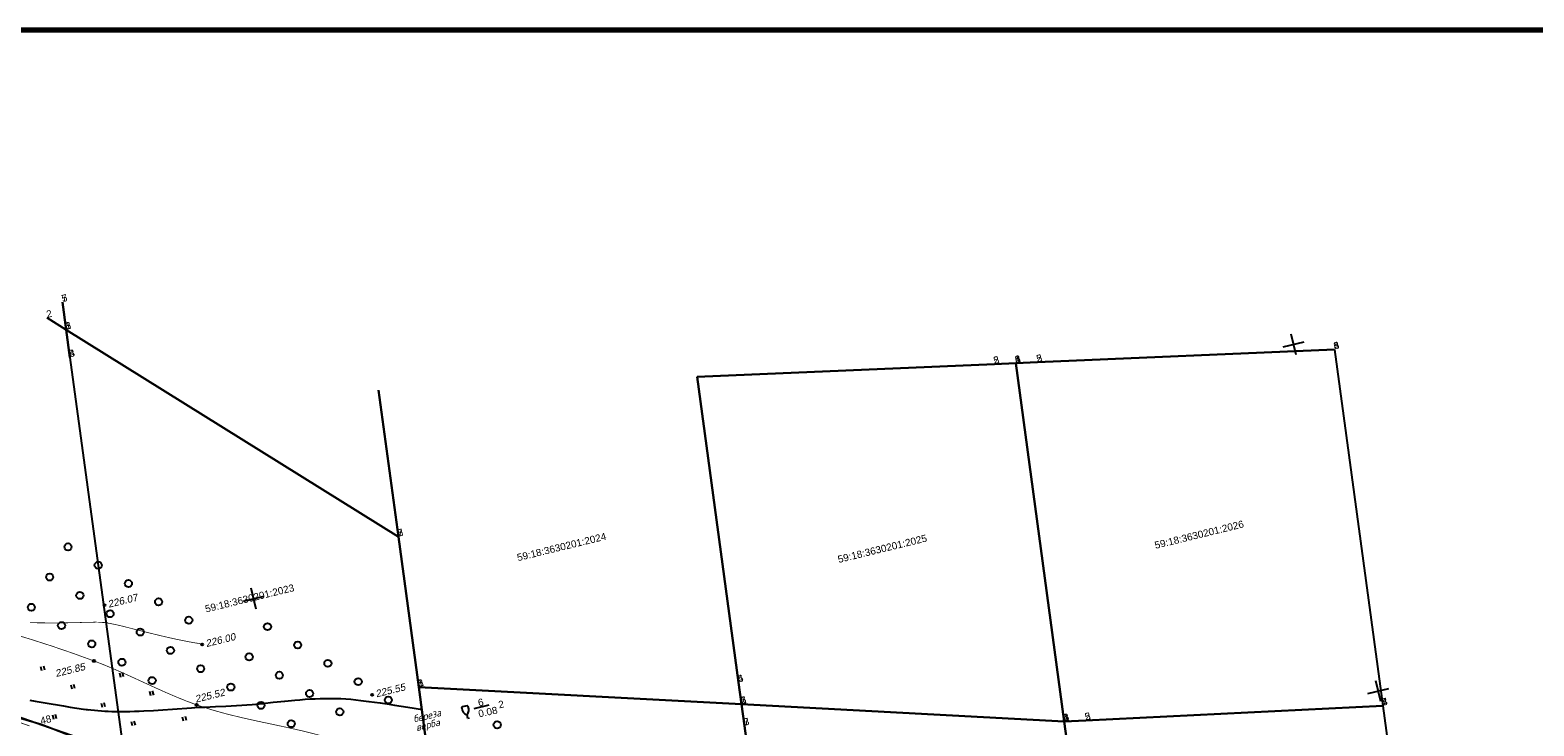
# Model space of a CAD drawing. Header units: millimetres. Extents: x -10 to 1169, y 1 to 1686.
# Tile 63 of 224: x 140 to 351, y 891 to 988. Entities that reach past the tile are written whole.
import ezdxf
from ezdxf.enums import TextEntityAlignment as Align

# ---------------------------------------------------------------- set-up
doc = ezdxf.new("R2010")
doc.units = ezdxf.units.MM
doc.linetypes.add('AHIDDEN1', pattern=[2, 0.5, -1.5])
for name, color, linetype in [('CONTURS', 7, 'Continuous'), ('COORDS', 7, 'Continuous'), ('IZOLINES', 32, 'Continuous'), ('PDIGIT', 170, 'Continuous'), ('PICKETS', 7, 'Continuous'), ('Листы', 7, 'Continuous'), ('УЧАСТКИ', 7, 'Continuous')]:
    doc.layers.add(name, color=color, linetype=linetype)
doc.styles.add('ITALICC', font='isocpeui.ttf', dxfattribs={"height": 2})
doc.styles.get("Standard").update_dxf_attribs({"font": 'arial.ttf'})

# ---------------------------------------------------------------- blocks, each defined once
blk = doc.blocks.new('401')
at = {"layer": 'CONTURS'}
for p, q in [((0, 0), (0, 1.2)), ((0.8, 0), (0.8, 1.2))]:
    blk.add_line(p, q, dxfattribs=at)
blk = doc.blocks.new('372')
at = {"layer": 'CONTURS'}
blk.add_circle((0, 0), 1, dxfattribs=at)
blk = doc.blocks.new('390_2')
at = {"layer": 'CONTURS', "color": 7}
for p, q in [((0.7, 3.47), (-0.69, 3.47)), ((0, 1.06), (0, 0.03)), ((0.02, 0), (0.58, 0))]:
    blk.add_line(p, q, dxfattribs=at)
at = {"layer": 'CONTURS', "color": 7, "linetype": 'Continuous'}
for centre, radius, start, end in [((1.01, 2.72), 1.95, 167.2459, 239.376), ((-19.94, 7.46), 19.52, 347.2459, 347.6983), ((-0.65, 3.26), 0.22, 101.9408, 167.6983), ((-0.69, 3.45), 0.0195, 90, 101.9408), ((-1.01, 2.72), 1.95, 300.624, 12.7541), ((0.65, 3.26), 0.22, 12.3017, 76.9673), ((19.94, 7.46), 19.52, 192.3017, 192.7541)]:
    blk.add_arc(centre, radius, start, end, dxfattribs=at)
blk = doc.blocks.new('133')
at = {"layer": 'CONTURS', "color": 7, "linetype": 'Continuous', "const_width": 0.2}
for points in [[(-11, 0), (-2, 0)], [(0, 0), (9, 0)]]:
    blk.add_lwpolyline(points, dxfattribs=at)
at = {"layer": 'CONTURS', "color": 7, "linetype": 'Continuous', "const_width": 0.5}
blk.add_lwpolyline([(-6.79, 0, 1), (-6.29, 0, 1)], format="xyb", close=True, dxfattribs=at)

msp = doc.modelspace()

# ---------------------------------------------------------------- linework, layer by layer
at = {"layer": 'CONTURS', "linetype": 'AHIDDEN1', "const_width": 0.1, "flags": 128}
msp.add_lwpolyline([(118.72465, 907.87838), (121.86939, 907.30809), (124.99455, 906.68137), (128.10014, 905.99822), (131.18616, 905.25865), (134.25259, 904.46265), (137.29946, 903.61022), (140.32675, 902.70136), (143.33446, 901.73608), (146.3226, 900.71437), (149.29117, 899.63624), (150.74583, 899.06811), (152.18792, 898.46359), (153.62079, 897.83235), (155.04777, 897.18411), (156.47219, 896.52855), (157.89739, 895.87538), (159.3267, 895.23428), (160.76347, 894.61496), (162.21102, 894.02711), (163.6727, 893.48042), (165.74023, 892.80415), (167.83929, 892.21774), (169.96166, 891.69813), (172.0991, 891.22224), (174.24336, 890.767), (176.38621, 890.30934), (178.51941, 889.8262), (180.63473, 889.2945), (182.72392, 888.69116), (184.77876, 887.99313), (186.82033, 887.03664), (188.84993, 885.76155), (190.86613, 884.28667), (192.86748, 882.73082), (194.85256, 881.21283), (196.81992, 879.85151), (198.76813, 878.76569), (200.69576, 878.07417), (202.60136, 877.89578), (204.48351, 878.34933), (204.87427, 878.53434), (205.26296, 878.74677), (205.65009, 878.98155), (206.03617, 879.23361), (206.4217, 879.49787), (206.8072, 879.76926), (207.19317, 880.0427), (207.58012, 880.31313), (207.96856, 880.57548), (208.359, 880.82466), (208.81522, 881.1197), (209.27133, 881.43652), (209.72786, 881.76502), (210.18532, 882.09509), (210.64423, 882.41662), (211.10511, 882.7195), (211.56845, 882.99364), (212.03479, 883.22893), (212.50464, 883.41525), (212.97851, 883.5425), (212.98426, 883.54298)], dxfattribs=at)
at = {"layer": 'CONTURS'}
msp.add_lwpolyline([(202.58804, 892.94967), (204.65832, 893.50252)], dxfattribs=at)
at = {"layer": 'COORDS', "lineweight": -2}
for p, q in [((315.93838, 943.62066), (318.85262, 944.33285)), ((317.7516, 942.51964), (317.0394, 945.43387)), ((170.22657, 908.0107), (173.14081, 908.7229)), ((172.03979, 906.90969), (171.32759, 909.82392)), ((327.80837, 895.05005), (330.7226, 895.76225)), ((329.62159, 893.94903), (328.90939, 896.86327))]:
    msp.add_line(p, q, dxfattribs=at)
at = {"layer": 'IZOLINES', "const_width": 0.1}
msp.add_lwpolyline([(140.32079, 904.98716), (141.46361, 904.97516), (143.9635, 904.96199), (145.2134, 904.96886), (146.46304, 904.99084), (148.9618, 905.06319), (149.63917, 905.0638), (150.30969, 905.03596), (150.30773, 905.03589), (150.79303, 904.99242), (151.27571, 904.92816), (151.75541, 904.84586), (152.23239, 904.74958), (153.18033, 904.53077), (155.06684, 904.05484), (156.95343, 903.57935), (158.84443, 903.12217), (159.79221, 902.90334), (160.74188, 902.69304), (161.69382, 902.49355), (162.6485, 902.30813), (163.49296, 902.1603), (164.22618, 902.04912), (164.18997, 902.05431), (164.30159, 902.03892)], dxfattribs=at)
at = {"layer": 'IZOLINES'}
for points in [[(140.31605, 894.11739), (141.03425, 894.00568), (142.4685, 893.76928), (145.0078, 893.33303), (145.0051, 893.333), (145.94498, 893.17815), (146.8862, 893.03201), (147.82917, 892.89815), (148.57039, 892.80438)], [(147.9906, 892.87773), (148.39506, 892.8248), (148.87681, 892.76869), (149.35927, 892.71944), (149.84235, 892.677), (150.32592, 892.64125), (150.80991, 892.61199), (151.2942, 892.58898), (151.77871, 892.57192), (152.30906, 892.55966), (152.30746, 892.55999), (152.97359, 892.55305), (153.63971, 892.55528), (154.30573, 892.56539), (154.97158, 892.58242), (155.63724, 892.60551), (156.30267, 892.63385), (157.63284, 892.70366), (158.96217, 892.78741), (160.29077, 892.88159), (162.94713, 893.08171), (163.43929, 893.11448), (163.43761, 893.11394), (163.95128, 893.14193), (163.95401, 893.14206), (163.95401, 893.14206), (163.95401, 893.14206), (163.95401, 893.14206), (163.95401, 893.14206), (163.95402, 893.14206), (163.95352, 893.14264), (164.81965, 893.17572), (164.84173, 893.17649), (164.84173, 893.17649), (164.84174, 893.17649), (164.84176, 893.17649), (164.84013, 893.17691), (166.31417, 893.22829), (167.7876, 893.29312), (168.52391, 893.33339), (169.25986, 893.37945), (169.99541, 893.43132), (170.73053, 893.48876), (171.46522, 893.5513), (172.93341, 893.68908), (174.4005, 893.83792), (176.02371, 894.00494), (176.0246, 894.00503), (176.02437, 894.00519), (177.44614, 894.14243), (178.15761, 894.20457), (178.86957, 894.26043), (179.58206, 894.30857), (180.29506, 894.3475), (181.0085, 894.3758), (181.72222, 894.3921), (182.43603, 894.39517), (183.14964, 894.38402), (183.86274, 894.35791), (184.575, 894.31658), (185.28612, 894.26027), (185.99589, 894.18993), (186.70429, 894.10742), (187.80272, 893.96295), (187.80018, 893.96395), (189.39366, 893.74613), (189.39488, 893.74596), (189.39733, 893.74563), (189.39525, 893.74558), (190.37584, 893.60809), (191.38264, 893.46018), (191.39371, 893.45851), (191.39371, 893.45851), (191.39371, 893.45851), (191.39371, 893.45851), (191.39372, 893.45851), (191.39372, 893.45851), (193.28355, 893.16743), (195.32281, 892.85141)]]:
    msp.add_lwpolyline(points, dxfattribs=at)
at = {"layer": 'PICKETS', "color": 7, "lineweight": -2}
for centre in [(150.76178, 907.44767), (164.46401, 901.94425), (149.29117, 899.63624), (163.6727, 893.48042), (188.27048, 894.89332)]:
    msp.add_circle(centre, 0.15, dxfattribs=at)
at = {"layer": 'Листы', "lineweight": 70, "ltscale": 200}
msp.add_lwpolyline([(1162.32147, 988.02195), (22.26761, 988.02195), (22.26761, 702.1419), (1162.32147, 702.1419)], close=True, dxfattribs=at)
at = {"layer": 'УЧАСТКИ', "color": 6, "linetype": 'Continuous', "lineweight": -2}
for p, q in [((144.88939, 949.89299), (145.40985, 946.0363)), ((145.40985, 946.0363), (144.88939, 949.89299)), ((145.40985, 946.0363), (142.75069, 947.69235)), ((142.75069, 947.69235), (145.40985, 946.0363)), ((145.40985, 946.0363), (145.93268, 942.16988)), ((191.9428, 917.04438), (145.40985, 946.0363)), ((145.93268, 942.16988), (145.40985, 946.0363)), ((145.40985, 946.0363), (191.9428, 917.04438)), ((145.93268, 942.16988), (153.4897, 886.60544)), ((323.12046, 943.25523), (281.48166, 941.47943)), ((281.48166, 941.47943), (323.12046, 943.25523)), ((323.12046, 943.25523), (329.87304, 893.34136)), ((323.12046, 943.25523), (329.87304, 893.34136)), ((275.46049, 941.22266), (233.81932, 939.45657)), ((233.81932, 939.45657), (275.46049, 941.22266)), ((278.46622, 941.34986), (275.46049, 941.22266)), ((275.46049, 941.22266), (278.46622, 941.34986)), ((281.48166, 941.47943), (278.46622, 941.34986)), ((278.46622, 941.34986), (281.48166, 941.47943)), ((278.46622, 941.34986), (285.25613, 891.15687)), ((285.25613, 891.15687), (278.46622, 941.34986)), ((233.81932, 939.45657), (239.61967, 896.59835)), ((239.61967, 896.59835), (233.81932, 939.45657)), ((189.1748, 937.55358), (191.9428, 917.04438)), ((191.9428, 917.04438), (189.1748, 937.55358)), ((191.9428, 917.04438), (194.79518, 895.97933)), ((194.79518, 895.97933), (191.9428, 917.04438)), ((141.89877, 890.73172), (60.09024, 914.35764)), ((153.4897, 886.60544), (125.08525, 896.55672)), ((194.79518, 895.97933), (198.16112, 871.12795)), ((240.03051, 893.56929), (194.79518, 895.97933)), ((198.16112, 871.12795), (194.79518, 895.97933)), ((194.79518, 895.97933), (240.03051, 893.56929)), ((239.61967, 896.59835), (240.03051, 893.56929)), ((240.03051, 893.56929), (239.61967, 896.59835)), ((285.25613, 891.15687), (240.03051, 893.56929)), ((240.03051, 893.56929), (240.44136, 890.54023)), ((240.44136, 890.54023), (240.03051, 893.56929)), ((240.03051, 893.56929), (285.25613, 891.15687)), ((288.26683, 891.30586), (329.87304, 893.34136)), ((329.87304, 893.34136), (288.26683, 891.30586)), ((329.87304, 893.34136), (338.19389, 831.78701)), ((329.87304, 893.34136), (338.19389, 831.78701)), ((271.36709, 840.49118), (141.89877, 890.73172)), ((240.44136, 890.54023), (245.11167, 855.97068)), ((245.11167, 855.97068), (240.44136, 890.54023)), ((285.25613, 891.15687), (288.26683, 891.30586)), ((288.26683, 891.30586), (285.25613, 891.15687)), ((285.66697, 888.12781), (285.25613, 891.15687)), ((285.25613, 891.15687), (285.66697, 888.12781))]:
    msp.add_line(p, q, dxfattribs=at)

# ---------------------------------------------------------------- block references
at = {"layer": 'CONTURS', "lineweight": -2, "yscale": 0.5}
for name, p, xscale, zscale, rotation in [('372', (145.65767, 915.61614), 0.5, 0.5, 13.73311783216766), ('372', (149.88851, 913.0471), 0.5, 0.5, 13.73311783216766), ('372', (143.08863, 911.3853), 0.5, 0.5, 13.73311783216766), ('372', (154.11935, 910.47806), 0.5, 0.5, 13.73311783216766), ('372', (147.31947, 908.81626), 0.5, 0.5, 13.73311783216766), ('372', (158.35019, 907.90901), 0.5, 0.5, 13.73311783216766), ('372', (140.51958, 907.15446), 0.5, 0.5, 13.73311783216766), ('372', (151.55031, 906.24722), 0.5, 0.5, 13.73311783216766), ('372', (144.75043, 904.58542), 0.5, 0.5, 13.73311783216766), ('372', (155.78115, 903.67817), 0.5, 0.5, 13.73311783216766), ('372', (162.58104, 905.33997), 0.5, 0.5, 13.73311783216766), ('372', (173.61176, 904.43273), 0.5, 0.5, 13.73311783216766), ('372', (148.98127, 902.01638), 0.5, 0.5, 13.73311783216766), ('372', (177.8426, 901.86368), 0.5, 0.5, 13.73311783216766), ('372', (153.21211, 899.44733), 0.5, 0.5, 13.73311783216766), ('372', (160.01199, 901.10913), 0.5, 0.5, 13.73311783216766), ('372', (171.04272, 900.20188), 0.5, 0.5, 13.73311783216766), ('372', (182.07344, 899.29464), 0.5, 0.5, 13.73311783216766), ('401', (142.01011, 898.23739), 0.5, 0.5, 13.73311783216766), ('401', (153.04083, 897.33015), 0.5, 0.5, 13.73311783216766), ('372', (164.24283, 898.54009), 0.5, 0.5, 13.73311783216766), ('372', (175.27356, 897.63284), 0.5, 0.5, 13.73311783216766), ('401', (146.24095, 895.66835), 0.5, 0.5, 13.73311783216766), ('372', (157.44295, 896.87829), 0.5, 0.5, 13.73311783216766), ('372', (168.47367, 895.97104), 0.5, 0.5, 13.73311783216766), ('372', (179.5044, 895.0638), 0.5, 0.5, 13.73311783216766), ('372', (186.30428, 896.7256), 0.5, 0.5, 13.73311783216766), ('133', (135.7025, 892.16764), 0.5384558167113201, 0.5384558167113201, 340.182765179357), ('401', (150.47179, 893.0993), 0.5, 0.5, 13.73311783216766), ('401', (157.27167, 894.7611), 0.5, 0.5, 13.73311783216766), ('372', (172.70452, 893.402), 0.5, 0.5, 13.73311783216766), ('372', (190.53513, 894.15655), 0.5, 0.5, 13.73311783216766), ('401', (143.6719, 891.43751), 0.5, 0.5, 13.73311783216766), ('401', (161.85869, 891.17822), 0.5, 0.5, 13.73311783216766), ('372', (176.93536, 890.83296), 0.5, 0.5, 13.73311783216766), ('372', (183.73524, 892.49475), 0.5, 0.5, 13.73311783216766), ('390_2', (201.6521, 891.59526), 0.5, 0.5, 13.73311783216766), ('401', (154.70263, 890.53026), 0.5, 0.5, 13.73311783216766), ('372', (205.79669, 890.68026), 0.5, 0.5, 13.73311783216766)]:
    msp.add_blockref(name, p, dxfattribs=dict(at, xscale=xscale, zscale=zscale, rotation=rotation))

# ---------------------------------------------------------------- texts
at = {"layer": 'CONTURS', "lineweight": -2}
for s, p in [('6', (203.21312, 893.26939)), ('2', (206.06881, 892.98447)), ('0.08', (203.2599, 891.725))]:
    msp.add_text(s, height=1, rotation=11.9058847, dxfattribs=at).set_placement(p)
at = {"layer": 'CONTURS', "lineweight": -2, "style": 'ITALICC'}
for s, p in [('береза', (194.17035, 891.00005)), ('верба', (194.52627, 889.78716))]:
    msp.add_text(s, height=1, rotation=13.7331178, dxfattribs=at).set_placement(p)
at = {"layer": 'PDIGIT', "color": 7, "lineweight": -2, "oblique": 10}
for s, p in [('226.07', (151.36619, 907.08067)), ('226.00', (165.06842, 901.57724)), ('225.85', (143.99994, 897.37695)), ('225.52', (163.58715, 893.78523)), ('225.55', (188.87488, 894.52631))]:
    msp.add_text(s, height=1, rotation=13.7331178, dxfattribs=at).set_placement(p)
at = {"layer": 'УЧАСТКИ', "color": 6, "lineweight": -2}
for s, p in [('7', (144.88939, 949.89299)), ('5', (144.88939, 949.89299)), ('2', (142.75069, 947.69235)), ('3', (145.40985, 946.0363)), ('6', (145.40985, 946.0363)), ('6', (145.40985, 946.0363)), ('1', (145.40985, 946.0363)), ('3', (323.12046, 943.25523)), ('6', (323.12046, 943.25523)), ('4', (323.12046, 943.25523)), ('8', (145.93268, 942.16988)), ('4', (145.93268, 942.16988)), ('2', (275.46049, 941.22266)), ('5', (275.46049, 941.22266)), ('3', (278.46622, 941.34986)), ('6', (278.46622, 941.34986)), ('1', (278.46622, 941.34986)), ('4', (278.46622, 941.34986)), ('2', (281.48166, 941.47943)), ('5', (281.48166, 941.47943)), ('7', (191.9428, 917.04438)), ('2', (191.9428, 917.04438)), ('5', (191.9428, 917.04438)), ('6', (239.61967, 896.59835)), ('4', (239.61967, 896.59835)), ('3', (194.79518, 895.97933)), ('6', (194.79518, 895.97933)), ('1', (194.79518, 895.97933)), ('2', (240.03051, 893.56929)), ('5', (240.03051, 893.56929)), ('5', (240.03051, 893.56929)), ('1', (240.03051, 893.56929)), ('7', (329.87304, 893.34136)), ('3', (329.87304, 893.34136)), ('4', (329.87304, 893.34136)), ('48', (141.89877, 890.73172)), ('7', (240.44136, 890.54023)), ('3', (240.44136, 890.54023)), ('2', (285.25613, 891.15687)), ('6', (285.25613, 891.15687)), ('1', (285.25613, 891.15687)), ('4', (285.25613, 891.15687)), ('2', (288.26683, 891.30586)), ('5', (288.26683, 891.30586))]:
    msp.add_text(s, height=1, rotation=13.7331178, dxfattribs=at).set_placement(p)
for s, p in [('59:18:3630201:2026', (304.15506, 917.34205)), ('59:18:3630201:2024', (214.82122, 915.61485)), ('59:18:3630201:2025', (259.76115, 915.36132)), ('59:18:3630201:2023', (171.1055, 908.41594))]:
    msp.add_text(s, height=1, rotation=13.7331178, dxfattribs=at).set_placement(p, align=Align.MIDDLE_CENTER)

doc.saveas('drawing.dxf')
